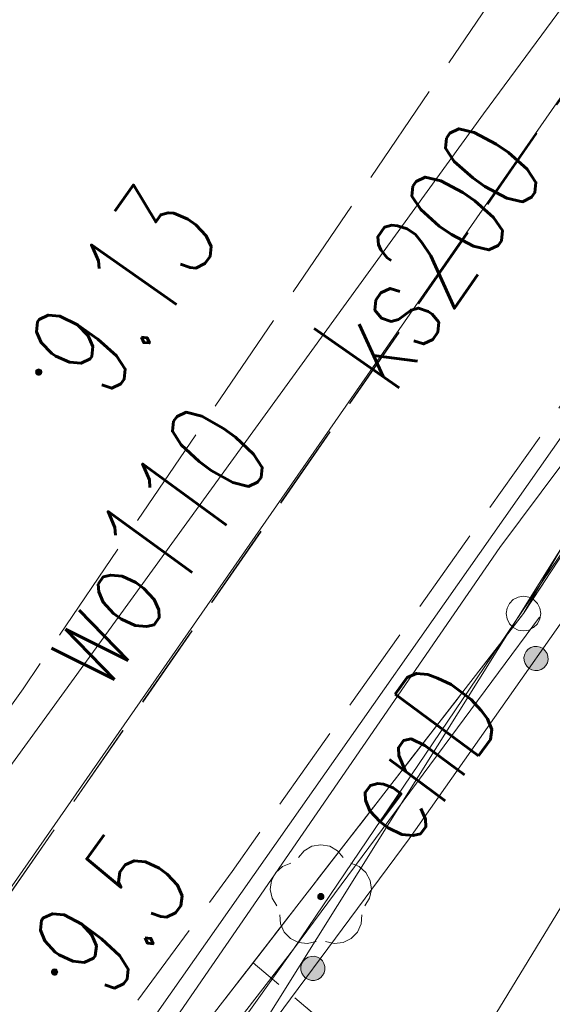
# Model space of a CAD drawing. Header units: millimetres. Extents: x -367306 to 168495, y -187323 to 82034.
# Tile 48 of 170: x 37417 to 45119, y -165669 to -151441. Entities that reach past the tile are written whole.
import ezdxf

# ---------------------------------------------------------------- set-up
doc = ezdxf.new("R2010")
doc.units = ezdxf.units.MM
doc.header["$MEASUREMENT"] = 0
for name, pattern in [('L_0_03', [1000, 500, -500]), ('L_0_05', [1750, 1250, -500]), ('L_0_06', [2000, 1500, -500])]:
    doc.linetypes.add(name, pattern=pattern)
for name, color, linetype, lineweight in [('Nowe_EGDE_Nr_pióra__8', 7, 'Continuous', 13), ('Nowe_EGDE_Nr_pióra__9', 7, 'Continuous', 13), ('Nowe_EGKK_Nr_pióra__8', 7, 'Continuous', 13), ('Nowe_EGKK_Nr_pióra__9', 7, 'Continuous', 13), ('Nowe_EGPG_Nr_pióra__8', 7, 'Continuous', 13), ('Nowe_EGPG_Nr_pióra__9', 7, 'Continuous', 13), ('Nowe_EGUG_Nr_pióra__8', 7, 'Continuous', 13), ('Nowe_EGUG_Nr_pióra__9', 7, 'Continuous', 13), ('Nowe_OTKC_Nr_pióra__8', 7, 'Continuous', 13), ('Nowe_OTKC_Nr_pióra__9', 7, 'Continuous', 13), ('Nowe_OTKJ_Nr_pióra__8', 7, 'Continuous', 13), ('Nowe_OTKJ_Nr_pióra__9', 7, 'Continuous', 13), ('Nowe_OTOO_Nr_pióra__7', 7, 'Continuous', 13), ('Nowe_OTOO_Nr_pióra__8', 7, 'Continuous', 13), ('Nowe_OTOO_Nr_pióra__9', 7, 'Continuous', 13), ('Nowe_OTRN_Nr_pióra__7', 7, 'Continuous', 13), ('Nowe_OTRN_Nr_pióra__8', 7, 'Continuous', 13), ('Nowe_OTRN_Nr_pióra__9', 7, 'Continuous', 13), ('Nowe_OTRN_O_Nr_pióra__8', 7, 'Continuous', 13), ('Nowe_OTRS_Nr_pióra__7', 7, 'Continuous', 13), ('Nowe_OTRS_Nr_pióra__8', 7, 'Continuous', 13), ('Nowe_OTRS_Nr_pióra__9', 7, 'Continuous', 13), ('Nowe_OTRS_O_Nr_pióra__8', 7, 'Continuous', 13), ('Nowe_OTZL_Nr_pióra__8', 7, 'Continuous', 13), ('Nowe_OTZL_Nr_pióra__9', 7, 'Continuous', 13), ('Nowe_OTZT_Nr_pióra__9', 7, 'Continuous', 13), ('Nowe_SUEP_Nr_pióra__8', 7, 'Continuous', 13), ('Nowe_SUEP_Nr_pióra__9', 7, 'Continuous', 13), ('Nowe_SUEP_O_Nr_pióra__8', 7, 'Continuous', 13), ('Nowe_SUKP_Nr_pióra__9', 7, 'Continuous', 13), ('Nowe_SUKP_O_Nr_pióra__8', 7, 'Continuous', 13), ('Nowe_SUTP_Nr_pióra__8', 7, 'Continuous', 13), ('Nowe_SUTP_Nr_pióra__9', 7, 'Continuous', 13), ('Nowe_SUWP_Nr_pióra__8', 7, 'Continuous', 13), ('Nowe_SUWP_Nr_pióra__9', 7, 'Continuous', 13), ('Nowe_SUWP_O_Nr_pióra__8', 7, 'Continuous', 13)]:
    doc.layers.add(name, color=color, linetype=linetype, lineweight=lineweight)
doc.layers.add('Nowe_OTZL_Nr_pióra__94', color=7, linetype='Continuous', lineweight=13, true_color=0xe4ad2c)
doc.styles.add('STYL_AUTOMATYCZNY_3', font='Simplex.shx')

msp = doc.modelspace()

# ---------------------------------------------------------------- hatches: boundary and pattern name
at = {"layer": 'Nowe_OTOO_Nr_pióra__7', "linetype": 'Continuous', "lineweight": 13}
for points in [[(44984.3, -160529), (44943.8, -160507.7), (44899.3, -160497.7), (44853.6, -160499.6), (44810, -160513.2), (44771.4, -160537.6), (44740.4, -160571.2), (44719.2, -160611.6), (44709.2, -160656.2), (44711, -160701.8), (44724.6, -160745.5), (44749.1, -160784.1), (44782.6, -160815), (44823.1, -160836.3), (44867.7, -160846.3), (44913.3, -160844.4), (44956.9, -160830.8), (44995.5, -160806.4), (45026.5, -160772.8), (45047.7, -160732.4), (45057.8, -160687.8), (45055.9, -160642.1), (45042.3, -160598.5), (45017.9, -160559.9)], [(44984.3, -160529), (44943.8, -160507.7), (44899.3, -160497.7), (44853.6, -160499.6), (44810, -160513.2), (44771.4, -160537.6), (44740.4, -160571.2), (44719.2, -160611.6), (44709.2, -160656.2), (44711, -160701.8), (44724.6, -160745.5), (44749.1, -160784.1), (44782.6, -160815), (44823.1, -160836.3), (44867.7, -160846.3), (44913.3, -160844.4), (44956.9, -160830.8), (44995.5, -160806.4), (45026.5, -160772.8), (45047.7, -160732.4), (45057.8, -160687.8), (45055.9, -160642.1), (45042.3, -160598.5), (45017.9, -160559.9)], [(41761, -165009.3), (41721.1, -164987.1), (41676.8, -164975.9), (41631.1, -164976.6), (41587.2, -164989.2), (41548, -165012.6), (41516.2, -165045.4), (41494, -165085.4), (41482.8, -165129.7), (41483.6, -165175.3), (41496.1, -165219.3), (41519.5, -165258.5), (41552.3, -165290.3), (41592.3, -165312.5), (41636.6, -165323.6), (41682.3, -165322.9), (41726.2, -165310.4), (41765.4, -165286.9), (41797.2, -165254.1), (41819.4, -165214.2), (41830.5, -165169.9), (41829.8, -165124.2), (41817.3, -165080.3), (41793.8, -165041.1)], [(41761, -165009.3), (41721.1, -164987.1), (41676.8, -164975.9), (41631.1, -164976.6), (41587.2, -164989.2), (41548, -165012.6), (41516.2, -165045.4), (41494, -165085.4), (41482.8, -165129.7), (41483.6, -165175.3), (41496.1, -165219.3), (41519.5, -165258.5), (41552.3, -165290.3), (41592.3, -165312.5), (41636.6, -165323.6), (41682.3, -165322.9), (41726.2, -165310.4), (41765.4, -165286.9), (41797.2, -165254.1), (41819.4, -165214.2), (41830.5, -165169.9), (41829.8, -165124.2), (41817.3, -165080.3), (41793.8, -165041.1)]]:
    msp.add_hatch(color=7, dxfattribs=at).paths.add_polyline_path(points)
at = {"layer": 'Nowe_OTRN_Nr_pióra__7', "linetype": 'Continuous', "lineweight": 13}
msp.add_hatch(color=7, dxfattribs=at).paths.add_polyline_path([(37876.6, -165202.7), (37878.1, -165214.4), (37882.6, -165225.2), (37889.7, -165234.6), (37899.1, -165241.7), (37909.9, -165246.2), (37921.6, -165247.7), (37933.2, -165246.2), (37944.1, -165241.7), (37953.4, -165234.6), (37960.5, -165225.2), (37965, -165214.4), (37966.6, -165202.7), (37965, -165191.1), (37960.5, -165180.2), (37953.4, -165170.9), (37944.1, -165163.8), (37933.2, -165159.3), (37921.6, -165157.7), (37909.9, -165159.3), (37899.1, -165163.8), (37889.7, -165170.9), (37882.6, -165180.2), (37878.1, -165191.1)])
at = {"layer": 'Nowe_OTRS_Nr_pióra__7', "linetype": 'Continuous', "lineweight": 13}
msp.add_hatch(color=7, dxfattribs=at).paths.add_polyline_path([(37646.6, -156533), (37648.2, -156544.7), (37652.6, -156555.5), (37659.8, -156564.8), (37669.1, -156572), (37680, -156576.5), (37691.6, -156578), (37703.3, -156576.5), (37714.1, -156572), (37723.4, -156564.8), (37730.6, -156555.5), (37735.1, -156544.7), (37736.6, -156533), (37735.1, -156521.4), (37730.6, -156510.5), (37723.4, -156501.2), (37714.1, -156494), (37703.3, -156489.6), (37691.6, -156488), (37680, -156489.6), (37669.1, -156494), (37659.8, -156501.2), (37652.6, -156510.5), (37648.2, -156521.4)])
at = {"layer": 'Nowe_OTZL_Nr_pióra__94', "linetype": 'Continuous', "lineweight": 13, "true_color": 0xe4ad2c}
msp.add_hatch(color=42, dxfattribs=at).paths.add_polyline_path([(41771.6, -164158), (41785.5, -164155.8), (41798.1, -164149.4), (41808, -164139.5), (41814.4, -164126.9), (41816.6, -164113), (41814.4, -164099.1), (41808, -164086.6), (41798.1, -164076.6), (41785.5, -164070.2), (41771.6, -164068), (41757.7, -164070.2), (41745.2, -164076.6), (41735.2, -164086.6), (41728.8, -164099.1), (41726.6, -164113), (41728.8, -164126.9), (41735.2, -164139.5), (41745.2, -164149.4), (41757.7, -164155.8)])

# ---------------------------------------------------------------- linework, layer by layer
at = {"layer": 'Nowe_EGDE_Nr_pióra__8', "color": 7, "linetype": 'Continuous', "lineweight": 13}
msp.add_line((44701.6, -160023), (44701.7, -160023), dxfattribs=at)
msp.add_line((44701.6, -160023), (44701.7, -160023), dxfattribs=at)
msp.add_line((44701.6, -160023), (44701.7, -160023), dxfattribs=at)
at = {"layer": 'Nowe_EGDE_Nr_pióra__9', "color": 7, "linetype": 'Continuous', "lineweight": 13, "flags": 128}
for points in [[(77721.6, -12313), (70921.6, -40873), (55981.6, -97123), (43551.6, -131243), (31321.6, -148073), (19561.6, -164263), (7973.4, -180602.1), (26296.8, -183770.5), (44701.6, -160023), (62321.6, -129663), (70431.6, -103153), (75611.6, -82253)], [(58841.6, -138483), (44701.6, -160023)], [(44701.6, -160023), (26296.8, -183770.5)]]:
    msp.add_lwpolyline(points, dxfattribs=at)
msp.add_lwpolyline([(44701.6, -160023), (58841.6, -138483), (62321.6, -129663)], close=True, dxfattribs=at)
at = {"layer": 'Nowe_EGKK_Nr_pióra__8', "color": 7, "linetype": 'Continuous', "lineweight": 13}
for p, q in [((44701.6, -160023), (44701.7, -160023)), ((40791.3, -165068.4), (40791.4, -165068.4))]:
    msp.add_line(p, q, dxfattribs=at)
at = {"layer": 'Nowe_EGKK_Nr_pióra__9', "color": 7, "linetype": 'L_0_06', "lineweight": 13, "flags": 128}
msp.add_lwpolyline([(52511.6, -174923), (50671.6, -166353), (54331.6, -162483), (64511.6, -162103), (84903, -159203.5), (88211.6, -148933), (97734.1, -113783.7), (95031.6, -113133), (83261.6, -152653), (80731.6, -152183), (88313.3, -123174.4), (66349.4, -116497.1), (62321.6, -129663), (58841.6, -138483), (44701.6, -160023), (40791.3, -165068.4)], close=True, dxfattribs=at)
at = {"layer": 'Nowe_EGPG_Nr_pióra__8', "color": 7, "linetype": 'Continuous', "lineweight": 13}
for p, q in [((44624.4, -159785.3), (44624.4, -159785.3)), ((44701.6, -159773), (44701.7, -159773)), ((44778.9, -159785.3), (44778.9, -159785.3)), ((44499.4, -159876.1), (44499.4, -159876.1)), ((44554.7, -159820.8), (44554.7, -159820.8)), ((44848.6, -159820.8), (44848.6, -159820.8)), ((44903.9, -159876.1), (44903.9, -159876.1)), ((44451.6, -160023), (44451.7, -160023)), ((44463.9, -159945.8), (44463.9, -159945.8)), ((44939.4, -159945.8), (44939.4, -159945.8)), ((44951.6, -160023), (44951.7, -160023)), ((44463.9, -160100.3), (44463.9, -160100.3)), ((44499.4, -160170), (44499.4, -160170)), ((44903.9, -160170), (44903.9, -160170)), ((44939.4, -160100.3), (44939.4, -160100.3)), ((44554.7, -160225.3), (44554.7, -160225.3)), ((44624.4, -160260.8), (44624.4, -160260.8)), ((44701.6, -160273), (44701.7, -160273)), ((44778.9, -160260.8), (44778.9, -160260.8)), ((44848.6, -160225.3), (44848.6, -160225.3))]:
    msp.add_line(p, q, dxfattribs=at)
at = {"layer": 'Nowe_EGPG_Nr_pióra__9', "color": 7, "linetype": 'Continuous', "lineweight": 13, "flags": 128}
msp.add_lwpolyline([(44701.6, -159773), (44778.9, -159785.3), (44848.6, -159820.8), (44903.9, -159876.1), (44939.4, -159945.8), (44951.6, -160023), (44939.4, -160100.3), (44903.9, -160170), (44848.6, -160225.3), (44778.9, -160260.8), (44701.6, -160273), (44624.4, -160260.8), (44554.7, -160225.3), (44499.4, -160170), (44463.9, -160100.3), (44451.6, -160023), (44463.9, -159945.8), (44499.4, -159876.1), (44554.7, -159820.8), (44624.4, -159785.3)], close=True, dxfattribs=at)
at = {"layer": 'Nowe_EGUG_Nr_pióra__8', "color": 7, "linetype": 'Continuous', "lineweight": 13}
for p, q in [((44701.6, -160023), (44701.7, -160023)), ((44701.6, -160023), (44701.7, -160023)), ((40791.3, -165068.4), (40791.4, -165068.4)), ((40791.3, -165068.4), (40791.4, -165068.4)), ((40791.3, -165068.4), (40791.4, -165068.4))]:
    msp.add_line(p, q, dxfattribs=at)
at = {"layer": 'Nowe_EGUG_Nr_pióra__9', "color": 7, "linetype": 'L_0_03', "lineweight": 13, "flags": 128}
for points in [[(26296.8, -183770.5), (29734.3, -179335.1), (40791.3, -165068.4), (44701.6, -160023), (58841.6, -138483), (62321.6, -129663), (66349.4, -116497.1), (70431.6, -103153), (75611.6, -82253), (77011.8, -79633.1), (78213.7, -77384.1), (78871.6, -76153), (79381.6, -73863), (80541.6, -68573), (84031.6, -52933), (88551.6, -30943), (83581.6, -29593), (82851.6, -26523), (83531.6, -22883), (87021.6, -12263), (87781.6, -9943), (92201.6, 2177), (95191.6, 10357), (105121.6, 30727), (70471.6, 39997), (75171.6, 3647), (76491.6, -4103), (77721.6, -12313), (70921.6, -40873), (55981.6, -97123), (55719.6, -97842.3), (43551.6, -131243), (31321.6, -148073), (25687.3, -155829.8), (19561.6, -164263), (7973.4, -180602.1)], [(52511.6, -174923), (50671.6, -166353), (54331.6, -162483), (64511.6, -162103), (84903, -159203.5), (88211.6, -148933), (97734.1, -113783.7), (95031.6, -113133), (83261.6, -152653), (80731.6, -152183), (88313.3, -123174.4), (66349.4, -116497.1), (62321.6, -129663), (58841.6, -138483), (44701.6, -160023), (40791.3, -165068.4)], [(40791.3, -165068.4), (29734.3, -179335.1), (45786.4, -187140.6), (46841.6, -187323), (59935.7, -180090.6), (52511.6, -174923)]]:
    msp.add_lwpolyline(points, close=True, dxfattribs=at)
at = {"layer": 'Nowe_OTKC_Nr_pióra__8', "color": 7, "linetype": 'Continuous', "lineweight": 13}
for p, q in [((44926.9, -157486.2), (44926.9, -157486.2)), ((40489.9, -163749.4), (40489.9, -163749.4))]:
    msp.add_line(p, q, dxfattribs=at)
at = {"layer": 'Nowe_OTKC_Nr_pióra__9', "color": 7, "linetype": 'L_0_05', "lineweight": 13, "flags": 128}
for points in [[(83531.6, -22883), (88452.7, -24583.8), (86882.6, -29372.4), (83678.1, -28740), (83581.6, -29593), (88551.6, -30943), (87475.4, -36179), (82778.1, -35324.8), (82187, -36012.2), (80952.7, -52108.3), (80881.7, -53033.6), (81110, -54091.4), (83594.8, -54890.6), (82659.7, -59081), (79603.1, -59046.4), (76766.2, -72509.6), (76073, -75767.4), (76377.1, -76589.3), (76357, -78920.9), (75161.1, -83038), (74530.7, -82995), (74201.2, -83030.8), (73979.1, -83252.9), (73102, -86849.4), (69069.6, -102010.7), (65900, -112791.7), (66805.6, -113330.8), (64685.4, -120046.5), (63862.7, -120010.7), (59922.4, -130330.7), (58359.6, -134082.1), (54835.5, -141889.8), (53583.5, -144719.2), (48939.8, -151448.3), (44926.9, -157486.2), (40489.9, -163749.4), (35382, -170727.8), (32875.1, -174285.4), (34304.8, -175260.1), (33682.2, -176249.5), (31478.9, -179397.9), (29593.7, -178484), (25968.3, -183713.7)], [(29691.4, -171973.5), (31211.5, -172814.9), (51341.6, -143793), (52142.4, -142155.9), (52906.4, -140593.9), (53486.9, -139407.2), (53771.2, -138732.7), (54607.8, -136747.3), (56471, -132326.2), (60342.8, -123030.6), (61478.3, -120208.2), (61548.6, -120033.3), (61230, -118999.7), (59763.9, -118137.3)]]:
    msp.add_lwpolyline(points, dxfattribs=at)
at = {"layer": 'Nowe_OTKJ_Nr_pióra__8', "color": 7, "linetype": 'Continuous', "lineweight": 13}
msp.add_line((37465.7, -161109.1), (37465.8, -161109.1), dxfattribs=at)
at = {"layer": 'Nowe_OTKJ_Nr_pióra__9', "color": 7, "linetype": 'L_0_06', "lineweight": 13, "flags": 128}
msp.add_lwpolyline([(21472.8, -182936.3), (26882.7, -175776), (28540.7, -173581.5), (29691.4, -171973.5), (37465.7, -161109.1), (46145.3, -148356.4), (49972.2, -142287.6), (51641.5, -139022.6), (53138.9, -135757.7), (54527.5, -132715.9), (57342.3, -125022.1), (59763.9, -118137.3), (62318.9, -110873.1), (64720.1, -102390.1), (67644.1, -92101.9), (70126.7, -83617.2), (71230.4, -82306.4), (71874.3, -82536.4), (72338.2, -77200.1), (72304.6, -73825.8), (73717.2, -67166.3), (75064.8, -60878), (76317.6, -57755.4), (77397.9, -53052), (77381.6, -52943), (77241.6, -52403), (78911.6, -42093), (79431.6, -38873), (80221.6, -34063), (81181.6, -27813), (82081.6, -22403), (82421.6, -20413), (82891.6, -18473), (83461.6, -16453), (84951.6, -11803), (87421.6, -4163), (88041.6, -2283), (88671.6, -343), (89391.6, 1647), (92221.6, 8227), (93441.6, 10997), (94021.6, 12247), (97931.6, 20357), (100791.6, 26227), (101921.6, 28457), (103521.6, 31152.6), (96697.7, 32981.9), (95391.6, 30567), (93491.6, 27337), (90361.6, 21997), (89811.6, 21167), (89081.6, 20527), (88161.6, 20167), (87161.6, 20187), (86281.6, 20637), (85621.6, 21407), (85231.6, 22277), (85021.6, 23177), (84401.6, 27727), (83761.6, 32287), (83361.6, 35117), (83368.6, 36520.8), (82801.7, 36698.3), (75439, 38653.3), (75901.6, 36127), (76431.6, 32237), (76931.6, 28187), (78631.6, 15207), (78671.6, 13957), (78451.6, 6997), (78251.6, 2937), (77991.6, 1957), (77531.6, 1027), (77141.6, -3223), (77561.6, -4543), (77401.6, -6673), (76791.6, -11613), (75671.6, -19553), (74091.6, -29323), (72161.6, -41063), (70331.6, -51773), (67307.1, -65408.9), (64955.9, -76300.2), (60888.5, -93538.3), (58023.6, -105195.3), (54440.5, -115996.9), (49439.1, -128605.1), (44882, -139357.8), (42612.1, -143016.9), (35958.2, -152858.9), (27306.8, -165115.4), (15023.6, -181821.2)], close=True, dxfattribs=at)
at = {"layer": 'Nowe_OTOO_Nr_pióra__8', "color": 7, "linetype": 'Continuous', "lineweight": 13}
for p, q in [((44899.3, -160497.7), (44899.3, -160497.7)), ((44899.3, -160497.7), (44899.3, -160497.7)), ((44719.2, -160611.6), (44719.3, -160611.6)), ((44719.2, -160611.6), (44719.3, -160611.6)), ((44740.4, -160571.2), (44740.5, -160571.2)), ((44740.4, -160571.2), (44740.5, -160571.2)), ((44771.4, -160537.6), (44771.4, -160537.6)), ((44771.4, -160537.6), (44771.4, -160537.6)), ((44810, -160513.2), (44810.1, -160513.2)), ((44810, -160513.2), (44810.1, -160513.2)), ((44853.6, -160499.6), (44853.7, -160499.6)), ((44853.6, -160499.6), (44853.7, -160499.6)), ((44943.8, -160507.7), (44943.9, -160507.7)), ((44943.8, -160507.7), (44943.9, -160507.7)), ((44984.3, -160529), (44984.3, -160529)), ((44984.3, -160529), (44984.3, -160529)), ((45017.9, -160559.9), (45017.9, -160559.9)), ((45017.9, -160559.9), (45017.9, -160559.9)), ((45042.3, -160598.5), (45042.3, -160598.5)), ((45042.3, -160598.5), (45042.3, -160598.5)), ((44709.2, -160656.2), (44709.2, -160656.2)), ((44709.2, -160656.2), (44709.2, -160656.2)), ((44711, -160701.8), (44711.1, -160701.8)), ((44711, -160701.8), (44711.1, -160701.8)), ((44724.6, -160745.5), (44724.7, -160745.5)), ((44724.6, -160745.5), (44724.7, -160745.5)), ((45026.5, -160772.8), (45026.6, -160772.8)), ((45026.5, -160772.8), (45026.6, -160772.8)), ((45047.7, -160732.4), (45047.8, -160732.4)), ((45047.7, -160732.4), (45047.8, -160732.4)), ((45055.9, -160642.1), (45056, -160642.1)), ((45055.9, -160642.1), (45056, -160642.1)), ((45057.8, -160687.8), (45057.8, -160687.8)), ((45057.8, -160687.8), (45057.8, -160687.8)), ((44749.1, -160784.1), (44749.1, -160784.1)), ((44749.1, -160784.1), (44749.1, -160784.1)), ((44782.6, -160815), (44782.7, -160815)), ((44782.6, -160815), (44782.7, -160815)), ((44823.1, -160836.3), (44823.2, -160836.3)), ((44823.1, -160836.3), (44823.2, -160836.3)), ((44867.7, -160846.3), (44867.7, -160846.3)), ((44867.7, -160846.3), (44867.7, -160846.3)), ((44913.3, -160844.4), (44913.4, -160844.4)), ((44913.3, -160844.4), (44913.4, -160844.4)), ((44956.9, -160830.8), (44957, -160830.8)), ((44956.9, -160830.8), (44957, -160830.8)), ((44995.5, -160806.4), (44995.6, -160806.4)), ((44995.5, -160806.4), (44995.6, -160806.4)), ((43047.9, -163276.2), (43047.9, -163276.2)), ((41516.2, -165045.4), (41516.2, -165045.4)), ((41516.2, -165045.4), (41516.2, -165045.4)), ((41548, -165012.6), (41548, -165012.6)), ((41548, -165012.6), (41548, -165012.6)), ((41587.2, -164989.2), (41587.2, -164989.2)), ((41587.2, -164989.2), (41587.2, -164989.2)), ((41631.1, -164976.6), (41631.1, -164976.6)), ((41631.1, -164976.6), (41631.1, -164976.6)), ((41676.8, -164975.9), (41676.8, -164975.9)), ((41676.8, -164975.9), (41676.8, -164975.9)), ((41721.1, -164987.1), (41721.1, -164987.1)), ((41721.1, -164987.1), (41721.1, -164987.1)), ((41761, -165009.3), (41761.1, -165009.3)), ((41761, -165009.3), (41761.1, -165009.3)), ((41793.8, -165041.1), (41793.9, -165041.1)), ((41793.8, -165041.1), (41793.9, -165041.1)), ((41482.8, -165129.7), (41482.9, -165129.7)), ((41482.8, -165129.7), (41482.9, -165129.7)), ((41483.6, -165175.3), (41483.6, -165175.3)), ((41483.6, -165175.3), (41483.6, -165175.3)), ((41494, -165085.4), (41494, -165085.4)), ((41494, -165085.4), (41494, -165085.4)), ((41817.3, -165080.3), (41817.3, -165080.3)), ((41817.3, -165080.3), (41817.3, -165080.3)), ((41829.8, -165124.2), (41829.8, -165124.2)), ((41829.8, -165124.2), (41829.8, -165124.2)), ((41830.5, -165169.9), (41830.6, -165169.9)), ((41830.5, -165169.9), (41830.6, -165169.9)), ((41496.1, -165219.3), (41496.1, -165219.3)), ((41496.1, -165219.3), (41496.1, -165219.3)), ((41519.5, -165258.5), (41519.6, -165258.5)), ((41519.5, -165258.5), (41519.6, -165258.5)), ((41552.3, -165290.3), (41552.4, -165290.3)), ((41552.3, -165290.3), (41552.4, -165290.3)), ((41592.3, -165312.5), (41592.3, -165312.5)), ((41592.3, -165312.5), (41592.3, -165312.5)), ((41636.6, -165323.6), (41636.6, -165323.6)), ((41636.6, -165323.6), (41636.6, -165323.6)), ((41682.3, -165322.9), (41682.3, -165322.9)), ((41682.3, -165322.9), (41682.3, -165322.9)), ((41726.2, -165310.4), (41726.2, -165310.4)), ((41726.2, -165310.4), (41726.2, -165310.4)), ((41765.4, -165286.9), (41765.4, -165286.9)), ((41765.4, -165286.9), (41765.4, -165286.9)), ((41797.2, -165254.1), (41797.2, -165254.1)), ((41797.2, -165254.1), (41797.2, -165254.1)), ((41819.4, -165214.2), (41819.4, -165214.2)), ((41819.4, -165214.2), (41819.4, -165214.2))]:
    msp.add_line(p, q, dxfattribs=at)
at = {"layer": 'Nowe_OTOO_Nr_pióra__9', "color": 7, "linetype": 'Continuous', "lineweight": 13, "flags": 128}
msp.add_lwpolyline([(66675.4, -119030.4), (65631.7, -120600.1), (63512.5, -127558.7), (60031.2, -139373.5), (56179, -144822.5), (51407.1, -151544.6), (46719.1, -158067.7), (43047.9, -163276.2), (40265.5, -167023.3), (38364.1, -169583.8)], dxfattribs=at)
for points in [[(44984.3, -160529), (44943.8, -160507.7), (44899.3, -160497.7), (44853.6, -160499.6), (44810, -160513.2), (44771.4, -160537.6), (44740.4, -160571.2), (44719.2, -160611.6), (44709.2, -160656.2), (44711, -160701.8), (44724.6, -160745.5), (44749.1, -160784.1), (44782.6, -160815), (44823.1, -160836.3), (44867.7, -160846.3), (44913.3, -160844.4), (44956.9, -160830.8), (44995.5, -160806.4), (45026.5, -160772.8), (45047.7, -160732.4), (45057.8, -160687.8), (45055.9, -160642.1), (45042.3, -160598.5), (45017.9, -160559.9)], [(44984.3, -160529), (44943.8, -160507.7), (44899.3, -160497.7), (44853.6, -160499.6), (44810, -160513.2), (44771.4, -160537.6), (44740.4, -160571.2), (44719.2, -160611.6), (44709.2, -160656.2), (44711, -160701.8), (44724.6, -160745.5), (44749.1, -160784.1), (44782.6, -160815), (44823.1, -160836.3), (44867.7, -160846.3), (44913.3, -160844.4), (44956.9, -160830.8), (44995.5, -160806.4), (45026.5, -160772.8), (45047.7, -160732.4), (45057.8, -160687.8), (45055.9, -160642.1), (45042.3, -160598.5), (45017.9, -160559.9)], [(41761, -165009.3), (41721.1, -164987.1), (41676.8, -164975.9), (41631.1, -164976.6), (41587.2, -164989.2), (41548, -165012.6), (41516.2, -165045.4), (41494, -165085.4), (41482.8, -165129.7), (41483.6, -165175.3), (41496.1, -165219.3), (41519.5, -165258.5), (41552.3, -165290.3), (41592.3, -165312.5), (41636.6, -165323.6), (41682.3, -165322.9), (41726.2, -165310.4), (41765.4, -165286.9), (41797.2, -165254.1), (41819.4, -165214.2), (41830.5, -165169.9), (41829.8, -165124.2), (41817.3, -165080.3), (41793.8, -165041.1)], [(41761, -165009.3), (41721.1, -164987.1), (41676.8, -164975.9), (41631.1, -164976.6), (41587.2, -164989.2), (41548, -165012.6), (41516.2, -165045.4), (41494, -165085.4), (41482.8, -165129.7), (41483.6, -165175.3), (41496.1, -165219.3), (41519.5, -165258.5), (41552.3, -165290.3), (41592.3, -165312.5), (41636.6, -165323.6), (41682.3, -165322.9), (41726.2, -165310.4), (41765.4, -165286.9), (41797.2, -165254.1), (41819.4, -165214.2), (41830.5, -165169.9), (41829.8, -165124.2), (41817.3, -165080.3), (41793.8, -165041.1)]]:
    msp.add_lwpolyline(points, close=True, dxfattribs=at)
at = {"layer": 'Nowe_OTRN_Nr_pióra__8', "color": 7, "linetype": 'Continuous', "lineweight": 13}
for p, q in [((37878.1, -165191.1), (37878.2, -165191.1)), ((37882.6, -165180.2), (37882.6, -165180.2)), ((37889.7, -165170.9), (37889.8, -165170.9)), ((37899.1, -165163.8), (37899.1, -165163.8)), ((37909.9, -165159.3), (37910, -165159.3)), ((37921.6, -165157.7), (37921.6, -165157.7)), ((37933.2, -165159.3), (37933.3, -165159.3)), ((37944.1, -165163.8), (37944.1, -165163.8)), ((37953.4, -165170.9), (37953.4, -165170.9)), ((37960.5, -165180.2), (37960.6, -165180.2)), ((37965, -165191.1), (37965.1, -165191.1)), ((37876.6, -165202.7), (37876.6, -165202.7)), ((37878.1, -165214.4), (37878.2, -165214.4)), ((37882.6, -165225.2), (37882.6, -165225.2)), ((37889.7, -165234.6), (37889.8, -165234.6)), ((37899.1, -165241.7), (37899.1, -165241.7)), ((37909.9, -165246.2), (37910, -165246.2)), ((37921.6, -165247.7), (37921.6, -165247.7)), ((37933.2, -165246.2), (37933.3, -165246.2)), ((37944.1, -165241.7), (37944.1, -165241.7)), ((37953.4, -165234.6), (37953.4, -165234.6)), ((37960.5, -165225.2), (37960.6, -165225.2)), ((37965, -165214.4), (37965.1, -165214.4)), ((37966.6, -165202.7), (37966.6, -165202.7))]:
    msp.add_line(p, q, dxfattribs=at)
at = {"layer": 'Nowe_OTRN_Nr_pióra__9', "color": 7, "linetype": 'Continuous', "lineweight": 13, "flags": 128}
msp.add_lwpolyline([(37876.6, -165202.7), (37878.1, -165214.4), (37882.6, -165225.2), (37889.7, -165234.6), (37899.1, -165241.7), (37909.9, -165246.2), (37921.6, -165247.7), (37933.2, -165246.2), (37944.1, -165241.7), (37953.4, -165234.6), (37960.5, -165225.2), (37965, -165214.4), (37966.6, -165202.7), (37965, -165191.1), (37960.5, -165180.2), (37953.4, -165170.9), (37944.1, -165163.8), (37933.2, -165159.3), (37921.6, -165157.7), (37909.9, -165159.3), (37899.1, -165163.8), (37889.7, -165170.9), (37882.6, -165180.2), (37878.1, -165191.1)], close=True, dxfattribs=at)
at = {"layer": 'Nowe_OTRS_Nr_pióra__8', "color": 7, "linetype": 'Continuous', "lineweight": 13}
for p, q in [((37652.6, -156510.5), (37652.7, -156510.5)), ((37659.8, -156501.2), (37659.9, -156501.2)), ((37669.1, -156494), (37669.2, -156494)), ((37680, -156489.6), (37680, -156489.6)), ((37691.6, -156488), (37691.7, -156488)), ((37703.3, -156489.6), (37703.3, -156489.6)), ((37714.1, -156494), (37714.2, -156494)), ((37723.4, -156501.2), (37723.5, -156501.2)), ((37730.6, -156510.5), (37730.6, -156510.5)), ((37646.6, -156533), (37646.7, -156533)), ((37648.2, -156521.4), (37648.2, -156521.4)), ((37648.2, -156544.7), (37648.2, -156544.7)), ((37652.6, -156555.5), (37652.7, -156555.5)), ((37659.8, -156564.8), (37659.9, -156564.8)), ((37669.1, -156572), (37669.2, -156572)), ((37680, -156576.5), (37680, -156576.5)), ((37691.6, -156578), (37691.7, -156578)), ((37703.3, -156576.5), (37703.3, -156576.5)), ((37714.1, -156572), (37714.2, -156572)), ((37723.4, -156564.8), (37723.5, -156564.8)), ((37730.6, -156555.5), (37730.6, -156555.5)), ((37735.1, -156521.4), (37735.1, -156521.4)), ((37735.1, -156544.7), (37735.1, -156544.7)), ((37736.6, -156533), (37736.7, -156533))]:
    msp.add_line(p, q, dxfattribs=at)
at = {"layer": 'Nowe_OTRS_Nr_pióra__9', "color": 7, "linetype": 'Continuous', "lineweight": 13, "flags": 128}
msp.add_lwpolyline([(37646.6, -156533), (37648.2, -156544.7), (37652.6, -156555.5), (37659.8, -156564.8), (37669.1, -156572), (37680, -156576.5), (37691.6, -156578), (37703.3, -156576.5), (37714.1, -156572), (37723.4, -156564.8), (37730.6, -156555.5), (37735.1, -156544.7), (37736.6, -156533), (37735.1, -156521.4), (37730.6, -156510.5), (37723.4, -156501.2), (37714.1, -156494), (37703.3, -156489.6), (37691.6, -156488), (37680, -156489.6), (37669.1, -156494), (37659.8, -156501.2), (37652.6, -156510.5), (37648.2, -156521.4)], close=True, dxfattribs=at)
at = {"layer": 'Nowe_OTZL_Nr_pióra__8', "color": 7, "linetype": 'Continuous', "lineweight": 13}
for p, q in [((41531.1, -163450.3), (41531.1, -163450.3)), ((41643.7, -163385.5), (41643.7, -163385.5)), ((41771.6, -163363), (41771.7, -163363)), ((41899.6, -163385.5), (41899.6, -163385.5)), ((42012.2, -163450.3), (42012.2, -163450.3)), ((41447.3, -163549.7), (41447.4, -163549.7)), ((42095.9, -163549.7), (42095.9, -163549.7)), ((41119.3, -163766.5), (41119.3, -163766.5)), ((41215.7, -163679.5), (41215.8, -163679.5)), ((41336.1, -163630.5), (41336.1, -163630.5)), ((42207.2, -163630.5), (42207.2, -163630.5)), ((42327.5, -163679.5), (42327.6, -163679.5)), ((42424, -163766.5), (42424, -163766.5)), ((41058.3, -163881.3), (41058.4, -163881.3)), ((42484.9, -163881.3), (42485, -163881.3)), ((41040.2, -164009.9), (41040.2, -164009.9)), ((42503, -164009.9), (42503.1, -164009.9)), ((41067, -164137), (41067.1, -164137)), ((41726.6, -164113), (41726.7, -164113)), ((41728.8, -164099.1), (41728.9, -164099.1)), ((41728.8, -164126.9), (41728.9, -164126.9)), ((41735.2, -164086.6), (41735.3, -164086.6)), ((41735.2, -164139.5), (41735.3, -164139.5)), ((41745.2, -164076.6), (41745.2, -164076.6)), ((41745.2, -164149.4), (41745.2, -164149.4)), ((41757.7, -164070.2), (41757.8, -164070.2)), ((41757.7, -164155.8), (41757.8, -164155.8)), ((41771.6, -164068), (41771.7, -164068)), ((41771.6, -164158), (41771.7, -164158)), ((41785.5, -164070.2), (41785.6, -164070.2)), ((41785.5, -164155.8), (41785.6, -164155.8)), ((41798.1, -164076.6), (41798.1, -164076.6)), ((41798.1, -164149.4), (41798.1, -164149.4)), ((41808, -164086.6), (41808.1, -164086.6)), ((41808, -164139.5), (41808.1, -164139.5)), ((41814.4, -164099.1), (41814.5, -164099.1)), ((41814.4, -164126.9), (41814.5, -164126.9)), ((41816.6, -164113), (41816.7, -164113)), ((42476.2, -164137), (42476.3, -164137)), ((41135.7, -164247.3), (41135.7, -164247.3)), ((42407.6, -164247.3), (42407.6, -164247.3)), ((41178.2, -164378.2), (41178.2, -164378.2)), ((42365.1, -164378.2), (42365.1, -164378.2)), ((41187.5, -164507.7), (41187.5, -164507.7)), ((42355.7, -164507.7), (42355.8, -164507.7)), ((41240.5, -164626.4), (41240.5, -164626.4)), ((41330.8, -164719.8), (41330.8, -164719.8)), ((41702.8, -164759.4), (41702.9, -164759.4)), ((41840.4, -164759.4), (41840.4, -164759.4)), ((42212.5, -164719.8), (42212.5, -164719.8)), ((42302.7, -164626.4), (42302.8, -164626.4)), ((41447.5, -164776.8), (41447.6, -164776.8)), ((41576.7, -164790.5), (41576.8, -164790.5)), ((41966.5, -164790.5), (41966.6, -164790.5)), ((42095.7, -164776.8), (42095.8, -164776.8))]:
    msp.add_line(p, q, dxfattribs=at)
at = {"layer": 'Nowe_OTZL_Nr_pióra__9', "color": 7, "linetype": 'Continuous', "lineweight": 13, "flags": 128}
for points in [[(41447.3, -163549.7), (41531.1, -163450.3), (41643.7, -163385.5), (41771.6, -163363), (41899.6, -163385.5), (42012.2, -163450.3), (42095.9, -163549.7)], [(41135.7, -164247.3), (41067, -164137), (41040.2, -164009.9), (41058.3, -163881.3), (41119.3, -163766.5), (41215.7, -163679.5), (41336.1, -163630.5)], [(42207.2, -163630.5), (42327.5, -163679.5), (42424, -163766.5), (42484.9, -163881.3), (42503, -164009.9), (42476.2, -164137), (42407.6, -164247.3)], [(41702.8, -164759.4), (41576.7, -164790.5), (41447.5, -164776.8), (41330.8, -164719.8), (41240.5, -164626.4), (41187.5, -164507.7), (41178.2, -164378.2)], [(42365.1, -164378.2), (42355.7, -164507.7), (42302.7, -164626.4), (42212.5, -164719.8), (42095.7, -164776.8), (41966.5, -164790.5), (41840.4, -164759.4)]]:
    msp.add_lwpolyline(points, dxfattribs=at)
msp.add_lwpolyline([(41771.6, -164158), (41785.5, -164155.8), (41798.1, -164149.4), (41808, -164139.5), (41814.4, -164126.9), (41816.6, -164113), (41814.4, -164099.1), (41808, -164086.6), (41798.1, -164076.6), (41785.5, -164070.2), (41771.6, -164068), (41757.7, -164070.2), (41745.2, -164076.6), (41735.2, -164086.6), (41728.8, -164099.1), (41726.6, -164113), (41728.8, -164126.9), (41735.2, -164139.5), (41745.2, -164149.4), (41757.7, -164155.8)], close=True, dxfattribs=at)
at = {"layer": 'Nowe_OTZT_Nr_pióra__9', "color": 7, "linetype": 'L_0_05', "lineweight": 13, "flags": 128}
msp.add_lwpolyline([(29691.4, -171973.5), (31211.5, -172814.9), (49010.9, -147141.5), (51341.6, -143793), (52142.4, -142155.9), (52906.4, -140593.9), (53486.9, -139407.2), (53771.2, -138732.7), (54607.8, -136747.3), (56471, -132326.2), (59382.9, -125416.3), (60342.8, -123030.6), (61548.6, -120033.3), (61230, -118999.7), (59763.9, -118137.3)], dxfattribs=at)
at = {"layer": 'Nowe_SUEP_Nr_pióra__8', "color": 7, "linetype": 'Continuous', "lineweight": 13}
for p, q in [((44934.2, -160075.7), (44934.3, -160075.7)), ((44934.2, -160075.7), (44934.3, -160075.7)), ((41375.2, -164871.7), (41375.2, -164871.7)), ((41375.2, -164871.7), (41375.2, -164871.7)), ((41375.2, -164871.7), (41375.2, -164871.7)), ((41375.2, -164871.7), (41375.2, -164871.7))]:
    msp.add_line(p, q, dxfattribs=at)
at = {"layer": 'Nowe_SUEP_Nr_pióra__9', "color": 7, "linetype": 'Continuous', "lineweight": 13, "flags": 128}
for points in [[(72705.6, -91291.4), (70599.6, -99836.5), (69886.9, -104638.9), (68598.1, -108532.6), (67343.1, -112867.5), (65850, -118129.4), (63869.7, -123786.2), (62048.1, -128419.1), (60018.8, -133283), (57377.1, -138182.6), (54885.2, -145189.2), (52257.1, -148936.7), (47224.1, -156238.1), (41375.2, -164871.7), (35353.4, -172651.7), (30417, -178977.6), (29795.7, -179950.1), (27249.6, -183935.2)], [(72705.6, -91291.4), (70599.6, -99836.5), (69886.9, -104638.9), (68598.1, -108532.6), (67343.1, -112867.5), (65850, -118129.4), (63869.7, -123786.2), (62048.1, -128419.1), (60018.8, -133283), (57377.1, -138182.6), (54885.2, -145189.2), (52257.1, -148936.7), (47224.1, -156238.1), (41375.2, -164871.7), (35353.4, -172651.7), (30417, -178977.6), (29795.7, -179950.1), (27249.6, -183935.2)], [(29795.7, -179950.1), (31478.9, -179397.9), (33682.2, -176249.5), (34304.8, -175260.1), (35491.1, -173407.4), (35911.5, -172637.9), (38054.5, -169529.1), (41375.2, -164871.7), (44934.2, -160075.7)], [(29795.7, -179950.1), (31478.9, -179397.9), (33682.2, -176249.5), (34304.8, -175260.1), (35491.1, -173407.4), (35911.5, -172637.9), (38054.5, -169529.1), (41375.2, -164871.7), (44934.2, -160075.7)]]:
    msp.add_lwpolyline(points, dxfattribs=at)
at = {"layer": 'Nowe_SUKP_Nr_pióra__9', "color": 7, "linetype": 'Continuous', "lineweight": 13, "flags": 128}
for points in [[(26261.6, -179403), (27895.9, -177134.1), (34779.7, -167577.2), (34991.6, -167283), (35179.2, -167013.6), (51132.8, -144093.1), (51341.6, -143793), (51466.7, -143519), (61921.6, -120613), (67151.6, -111503), (67222.1, -111230), (73432.4, -87188.4), (73521.6, -86843), (78791.6, -64273)], [(73236.5, -105191.4), (65601.6, -128913), (60271.6, -139643), (37901.6, -176295.3)]]:
    msp.add_lwpolyline(points, dxfattribs=at)
at = {"layer": 'Nowe_SUTP_Nr_pióra__8', "color": 7, "linetype": 'Continuous', "lineweight": 13}
msp.add_line((44359, -159070.2), (44359, -159070.2), dxfattribs=at)
at = {"layer": 'Nowe_SUTP_Nr_pióra__9', "color": 7, "linetype": 'Continuous', "lineweight": 13, "flags": 128}
for points in [[(26451.4, -183797.2), (33501.6, -174123), (33801.6, -173763), (34061.6, -173393), (51671.6, -148323), (57731.6, -138643), (63231.6, -126433), (66701.6, -123863), (69501.6, -115183), (73981.6, -92643), (74851.6, -84793), (80561.6, -62983), (80651.6, -62473)], [(80651.6, -62473), (79010.7, -70367.1), (77657.7, -76913.7), (77456, -79743.3), (75501.4, -87438.8), (72705, -96845.5), (70880.3, -102655.9), (68577, -111047), (68299.4, -112625), (66984.2, -116085.3), (63961, -122881.6), (60222.9, -131548.6), (57671.7, -137405.4), (55083.4, -143760.4), (50081.2, -151415.3), (44359, -159070.2), (39735.7, -165777.7), (34527.3, -173005.3), (34211.2, -175112.5), (31099.9, -179243.5), (29659.9, -179819.5), (26710.9, -183842.1)]]:
    msp.add_lwpolyline(points, dxfattribs=at)
at = {"layer": 'Nowe_SUWP_Nr_pióra__8', "color": 7, "linetype": 'Continuous', "lineweight": 13}
msp.add_line((44121.6, -152803), (44121.7, -152803), dxfattribs=at)
at = {"layer": 'Nowe_SUWP_Nr_pióra__9', "color": 7, "linetype": 'Continuous', "lineweight": 13, "flags": 128}
for points in [[(81621.8, -53482.3), (80798.9, -57923.4), (80455.2, -59640.3), (79155.9, -66130.6), (78280.3, -70471.2), (74606.3, -84441.2), (74355.3, -85395.6), (71963.6, -96347.5), (70431.6, -103153), (68918.6, -108983.2), (59768.8, -132274.1), (57737.1, -136612.2), (56801.4, -138753.5), (54192.8, -144996), (48119.6, -154495.4), (40265.5, -167023.3), (35382.6, -174360.1), (34925.6, -174404.3)], [(22596.5, -183130.6), (22911.6, -182663), (28221.6, -174793), (34051.6, -166673), (44121.6, -152803), (47321.6, -148473), (48901.6, -145873), (51231.6, -142103), (53121.6, -138453), (54821.6, -135583), (55341.6, -134343)]]:
    msp.add_lwpolyline(points, dxfattribs=at)

# ---------------------------------------------------------------- texts
at = {"layer": 'Nowe_OTRN_O_Nr_pióra__8', "color": 7, "linetype": 'Continuous', "lineweight": 13, "insert": (38719.6, -165649.2), "char_height": 1500, "attachment_point": 7, "rotation": 53.8, "style": 'STYL_AUTOMATYCZNY_3'}
msp.add_mtext('\\A1;{\\W0.660000x;\\pql;\\FSimplex.shx;9.5}', dxfattribs=at)
at = {"layer": 'Nowe_OTRS_O_Nr_pióra__8', "color": 7, "linetype": 'Continuous', "lineweight": 13, "insert": (38684.9, -156981.6), "char_height": 1500, "attachment_point": 7, "rotation": 55, "style": 'STYL_AUTOMATYCZNY_3'}
msp.add_mtext('\\A1;{\\W0.660000x;\\pql;\\FSimplex.shx;9.13}', dxfattribs=at)
at = {"layer": 'Nowe_SUEP_O_Nr_pióra__8', "color": 7, "linetype": 'Continuous', "lineweight": 13, "insert": (43012.2, -163477.1), "char_height": 1500, "attachment_point": 7, "rotation": 53.4, "style": 'STYL_AUTOMATYCZNY_3'}
msp.add_mtext('\\A1;{\\W0.660000x;\\pql;\\FSimplex.shx;enD}', dxfattribs=at)
at = {"layer": 'Nowe_SUKP_O_Nr_pióra__8', "color": 7, "linetype": 'Continuous', "lineweight": 13, "insert": (42808.4, -156898.9), "char_height": 1500, "attachment_point": 7, "rotation": 55.2, "style": 'STYL_AUTOMATYCZNY_3'}
msp.add_mtext('\\A1;{\\W0.660000x;\\pql;\\FSimplex.shx;ks200}', dxfattribs=at)
at = {"layer": 'Nowe_SUWP_O_Nr_pióra__8', "color": 7, "linetype": 'Continuous', "lineweight": 13, "insert": (38612.3, -161214.4), "char_height": 1500, "attachment_point": 7, "rotation": 54, "style": 'STYL_AUTOMATYCZNY_3'}
msp.add_mtext('\\A1;{\\W0.660000x;\\pql;\\FSimplex.shx;wo110}', dxfattribs=at)

doc.saveas('drawing.dxf')
